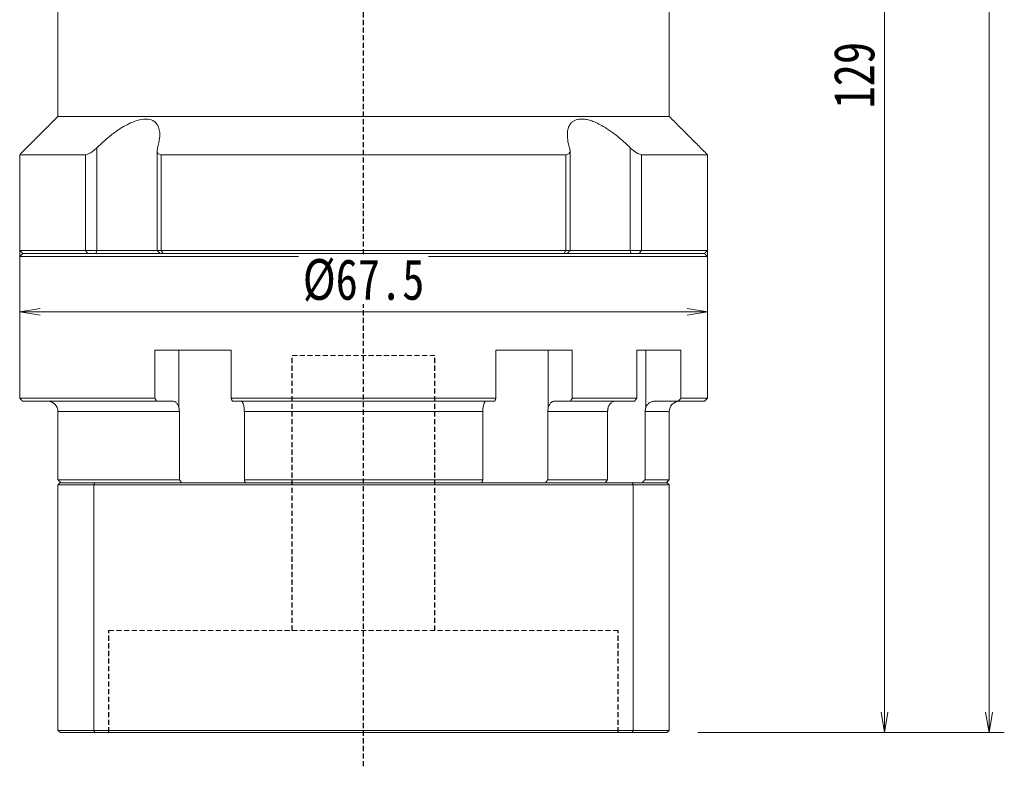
# Model space of a CAD drawing. Header units: millimetres. Extents: x -3 to 535, y 0 to 368.
# Tile 5 of 8: x 289 to 386, y 143 to 216. Entities that reach past the tile are written whole.
import ezdxf

# ---------------------------------------------------------------- set-up
doc = ezdxf.new("R2010")
doc.units = ezdxf.units.MM
doc.linetypes.add('DASHED', pattern=[0.75, 0.5, -0.25])
doc.layers.add('尺寸线层', color=3, linetype='Continuous', lineweight=18)
doc.styles.add('宋体', font='SimSun.ttf', dxfattribs={"width": 0.8})
doc.dimstyles.new('A水平标注$0', dxfattribs={"dimtxt": 3.5, "dimasz": 2, "dimexe": 1.5, "dimexo": 3, "dimgap": 1.1, "dimtad": 1, "dimtoh": 1, "dimdec": 4, "dimdsep": 46, "dimtxsty": '宋体', "dimblk": 'OPEN', "dimcen": 3, "dimclrd": 3, "dimclre": 3, "dimclrt": 6, "dimadec": 0, "dimazin": 0, "dimtm": 1e-09, "dimtfac": 1, "dimtdec": 4, "dimtix": 1, "dimtmove": 0, "dimatfit": 3, "dimldrblk": 'OPEN', "dimfxl": 0, "dimlwd": 13, "dimlwe": 13, "dimarcsym": 0})

# ---------------------------------------------------------------- blocks, each defined once
blk = doc.blocks.new('_Open')
at = {"color": 0, "linetype": 'ByBlock', "lineweight": -2}
for p, q in [((-1, 0.167), (0, 0)), ((-1, -0.167), (0, 0)), ((0, 0), (-1, 0))]:
    blk.add_line(p, q, dxfattribs=at)
blk = doc.blocks.new('*D9')
at = {"layer": 'Defpoints', "color": 0, "transparency": 16777216}
for p in [(363.159, 275.435), (352.459, 146.435), (373.785, 146.435)]:
    blk.add_point(p, dxfattribs=at)
at = {"layer": '尺寸线层', "color": 3, "lineweight": 13, "transparency": 16777216}
for p, q in [((366.159, 275.435), (375.285, 275.435)), ((373.785, 273.435), (373.785, 148.435)), ((355.459, 146.435), (375.285, 146.435))]:
    blk.add_line(p, q, dxfattribs=at)
at = {"layer": '尺寸线层', "color": 3, "lineweight": 13, "transparency": 16777216, "xscale": 2, "yscale": 2, "zscale": 2}
for p, rotation in [((373.785, 275.435), 89.9999999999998), ((373.785, 146.435), 269.9999999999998)]:
    blk.add_blockref('_Open', p, dxfattribs=dict(at, rotation=rotation))
at = {"layer": '尺寸线层', "color": 6, "transparency": 16777216, "insert": (370.829, 210.935), "char_height": 4, "attachment_point": 5, "rotation": 90, "style": '宋体', "bg_fill": 3, "box_fill_scale": 1.1, "bg_fill_color": 257, "bg_fill_transparency": 0}
blk.add_mtext('129', dxfattribs=at)
blk = doc.blocks.new('*D10')
at = {"layer": 'Defpoints', "color": 0, "transparency": 16777216}
for p in [(360.159, 312.935), (352.459, 146.435), (384.046, 146.435)]:
    blk.add_point(p, dxfattribs=at)
at = {"layer": '尺寸线层', "color": 3, "lineweight": 13, "transparency": 16777216}
for p, q in [((363.159, 312.935), (385.546, 312.935)), ((384.046, 310.935), (384.046, 148.435)), ((355.459, 146.435), (385.546, 146.435))]:
    blk.add_line(p, q, dxfattribs=at)
at = {"layer": '尺寸线层', "color": 3, "lineweight": 13, "transparency": 16777216, "xscale": 2, "yscale": 2, "zscale": 2}
for p, rotation in [((384.046, 312.935), 90), ((384.046, 146.435), 270)]:
    blk.add_blockref('_Open', p, dxfattribs=dict(at, rotation=rotation))
at = {"layer": '尺寸线层', "color": 6, "transparency": 16777216, "insert": (381.091, 229.685), "char_height": 4, "attachment_point": 5, "rotation": 90, "style": '宋体', "bg_fill": 3, "box_fill_scale": 1.1, "bg_fill_color": 257, "bg_fill_transparency": 0}
blk.add_mtext('166.5', dxfattribs=at)
blk = doc.blocks.new('*D36')
at = {"layer": 'Defpoints', "color": 0, "transparency": 16777216}
for p in [(288.909, 198.435), (356.409, 198.435), (288.909, 187.704)]:
    blk.add_point(p, dxfattribs=at)
at = {"layer": '尺寸线层', "color": 3, "lineweight": 13, "transparency": 16777216}
for p, q in [((288.909, 195.435), (288.909, 186.204)), ((356.409, 195.435), (356.409, 186.204)), ((354.409, 187.704), (290.909, 187.704))]:
    blk.add_line(p, q, dxfattribs=at)
at = {"layer": '尺寸线层', "color": 3, "lineweight": 13, "transparency": 16777216, "xscale": 2, "yscale": 2, "zscale": 2, "rotation": 180}
blk.add_blockref('_Open', (288.909, 187.704), dxfattribs=at)
at = {"layer": '尺寸线层', "color": 3, "lineweight": 13, "transparency": 16777216, "xscale": 2, "yscale": 2, "zscale": 2}
blk.add_blockref('_Open', (356.409, 187.704), dxfattribs=at)
at = {"layer": '尺寸线层', "color": 6, "transparency": 16777216, "insert": (322.659, 190.805), "char_height": 4, "attachment_point": 5, "style": '宋体', "bg_fill": 3, "box_fill_scale": 1.1, "bg_fill_color": 257, "bg_fill_transparency": 0}
blk.add_mtext('%%c67.5', dxfattribs=at)

msp = doc.modelspace()

# ---------------------------------------------------------------- linework, layer by layer
at = {"color": 1, "linetype": 'DASHED'}
msp.add_line((322.65874, 143.11052), (322.65874, 231.43545), dxfattribs=at)
at = {"color": 7, "linetype": 'Continuous', "lineweight": 15}
for p, q in [((295.36686, 203.13545), (288.90874, 203.13545)), ((295.36686, 203.13545), (295.36686, 193.73545)), ((296.47716, 193.73545), (296.47716, 203.80489)), ((342.51361, 203.13545), (302.80387, 203.13545)), ((302.80387, 193.73545), (302.80387, 203.13545)), ((342.51361, 203.13545), (342.51361, 193.73545)), ((348.84032, 203.80489), (348.84032, 193.73545)), ((349.95062, 193.73545), (349.95062, 203.13545)), ((295.36686, 193.73545), (288.90874, 193.73545)), ((289.20874, 193.43545), (295.60946, 193.43545)), ((322.65874, 193.43545), (289.20874, 193.43545)), ((296.47716, 193.73545), (295.36686, 193.73545)), ((295.60946, 193.43545), (295.36686, 193.73545)), ((296.38667, 193.43545), (296.47716, 193.73545)), ((302.39216, 193.73545), (296.47716, 193.73545)), ((302.80387, 193.73545), (302.39216, 193.73545)), ((342.51361, 193.73545), (302.80387, 193.73545)), ((302.98036, 193.43545), (302.80387, 193.73545)), ((302.98036, 193.43545), (342.33713, 193.43545)), ((342.51361, 193.73545), (342.33713, 193.43545)), ((342.92532, 193.73545), (342.51361, 193.73545)), ((348.84032, 193.73545), (342.92532, 193.73545)), ((348.84032, 193.73545), (348.93081, 193.43545)), ((349.95062, 193.73545), (348.84032, 193.73545)), ((349.95062, 193.73545), (349.70802, 193.43545)), ((288.90874, 193.13545), (322.65874, 193.13545)), ((302.17195, 183.93545), (302.17195, 179.23545)), ((302.17195, 183.93545), (309.67466, 183.93545)), ((304.53607, 183.93545), (304.53607, 178.31883)), ((309.67466, 179.23545), (309.67466, 183.93545)), ((335.64282, 183.93545), (335.64282, 179.23545)), ((335.64282, 183.93545), (343.14553, 183.93545)), ((340.78141, 183.93545), (340.78141, 178.31883)), ((343.14553, 179.23545), (343.14553, 183.93545)), ((349.47951, 183.93545), (349.47951, 179.23545)), ((350.35509, 183.93545), (350.35509, 178.31883)), ((302.17195, 179.23545), (288.90874, 179.23545)), ((289.20874, 178.93545), (302.36499, 178.93545)), ((302.36499, 178.93545), (303.94164, 178.93545)), ((335.64282, 179.23545), (309.67466, 179.23545)), ((309.77738, 178.93545), (335.5401, 178.93545)), ((341.37584, 178.93545), (342.95249, 178.93545)), ((342.95249, 178.93545), (349.24946, 178.93545)), ((349.47951, 179.23545), (343.14553, 179.23545)), ((292.65874, 177.93545), (304.58588, 177.93545)), ((304.58588, 177.93545), (304.58588, 171.23545)), ((310.95804, 177.93545), (334.35945, 177.93545)), ((310.95804, 171.23545), (310.95804, 177.93545)), ((334.35945, 177.93545), (334.35945, 171.23545)), ((340.7316, 171.23545), (340.7316, 177.93545)), ((340.7316, 177.93545), (346.60392, 177.93545)), ((346.60392, 177.93545), (346.60392, 171.23545)), ((350.28289, 171.23545), (350.28289, 177.93545)), ((304.58588, 171.23545), (292.65874, 171.23545)), ((334.35945, 171.23545), (310.95804, 171.23545)), ((346.60392, 171.23545), (340.7316, 171.23545)), ((292.65874, 170.73545), (296.20123, 170.73545)), ((292.65874, 170.73545), (292.65874, 146.63545)), ((296.27693, 170.93545), (292.85874, 170.93545)), ((296.20123, 170.73545), (349.11625, 170.73545)), ((296.20123, 170.73545), (296.20123, 146.63545)), ((349.04055, 170.93545), (296.27693, 170.93545)), ((349.11625, 170.73545), (349.11625, 146.63545)), ((296.20123, 146.63545), (292.65874, 146.63545)), ((292.85874, 146.43545), (296.27693, 146.43545)), ((349.11625, 146.63545), (296.20123, 146.63545)), ((296.27693, 146.43545), (349.04055, 146.43545))]:
    msp.add_line(p, q, dxfattribs=at)
at = {"color": 6, "linetype": 'DASHED', "lineweight": 15}
for p, q in [((315.65874, 183.43545), (329.65874, 183.43545)), ((297.65874, 156.43545), (347.65874, 156.43545))]:
    msp.add_line(p, q, dxfattribs=at)
at = {"color": 6, "linetype": 'DASHED'}
for p, q in [((315.65874, 156.43545), (315.65874, 183.43545)), ((329.65874, 156.43545), (329.65874, 183.43545)), ((297.65874, 146.43545), (297.65874, 156.43545)), ((347.65874, 146.43545), (347.65874, 156.43545))]:
    msp.add_line(p, q, dxfattribs=at)
at = {"color": 7, "linetype": 'Continuous', "lineweight": 15}
msp.add_arc((291.65874, 177.93545), 1, 0, 90, dxfattribs=at)
for points in [[(292.65874, 206.88545), (292.65874, 225.73545)], [(288.90874, 203.13545), (292.65874, 206.88545)], [(288.90874, 193.73545), (288.90874, 203.13545)], [(302.39216, 193.73545), (302.39216, 203.54564)], [(342.92532, 203.54352), (342.92532, 193.73545)], [(289.20874, 193.43545), (288.90874, 193.73545)], [(288.90874, 193.13545), (289.20874, 193.43545)], [(302.69216, 193.43545), (302.39216, 193.73545)], [(342.92532, 193.73545), (342.62532, 193.43545)], [(288.90874, 179.23545), (288.90874, 193.13545)], [(289.20874, 178.93545), (288.90874, 179.23545)], [(302.36499, 178.93545), (302.17195, 179.23545)], [(309.67466, 179.23545), (309.77738, 178.93545)], [(335.5401, 178.93545), (335.64282, 179.23545)], [(343.14553, 179.23545), (342.95249, 178.93545)], [(349.24946, 178.93545), (349.47951, 179.23545)], [(292.65874, 171.23545), (292.65874, 177.93545)], [(304.53607, 178.31883), (304.58588, 177.93545)], [(310.95804, 177.93545), (310.93259, 178.31883)], [(334.38489, 178.31883), (334.35945, 177.93545)], [(340.7316, 177.93545), (340.78141, 178.31883)], [(346.66206, 178.31883), (346.60392, 177.93545)], [(350.28289, 177.93545), (350.35509, 178.31883)], [(292.95874, 170.93545), (292.65874, 171.23545)], [(304.79362, 170.93545), (304.58588, 171.23545)], [(310.95804, 171.23545), (311.0439, 170.93545)], [(334.27358, 170.93545), (334.35945, 171.23545)], [(340.7316, 171.23545), (340.52386, 170.93545)], [(346.38483, 170.93545), (346.60392, 171.23545)], [(350.28289, 171.23545), (349.99344, 170.93545)], [(292.65874, 170.73545), (292.85874, 170.93545)], [(296.20123, 170.73545), (296.27693, 170.93545)], [(349.11625, 170.73545), (349.04055, 170.93545)], [(292.85874, 146.43545), (292.65874, 146.63545)], [(296.27693, 146.43545), (296.20123, 146.63545)], [(349.04055, 146.43545), (349.11625, 146.63545)]]:
    msp.add_open_spline(points, degree=1, dxfattribs=at)
for points, knots in [([(302.43874, 203.80489), (302.52506, 204.12958), (302.66592, 204.65939), (302.66613, 205.32916), (302.56661, 205.79448), (302.37353, 206.15473), (302.06097, 206.46833), (301.51664, 206.67504), (300.68819, 206.60567), (299.85456, 206.30004), (299.10909, 205.90266), (298.3542, 205.41372), (297.53704, 204.78447), (296.89162, 204.20874), (296.55068, 203.87652), (296.47716, 203.80489)], [0, 0, 0, 0, 1.11182372, 1.81420612, 2.51566033, 3.04483602, 3.57329486, 4.42953716, 5.28825035, 6.10443456, 6.713373, 7.32328678, 8.2077147, 9.09350394, 9.33698598, 9.33698598, 9.33698598, 9.33698598]), ([(348.84032, 203.80489), (348.67154, 203.96746), (348.33265, 204.29391), (347.74613, 204.80342), (347.07911, 205.32741), (346.39255, 205.79115), (345.7479, 206.1537), (345.20519, 206.39669), (344.70743, 206.55629), (344.27254, 206.63583), (343.87187, 206.64082), (343.53147, 206.57139), (343.25082, 206.43676), (342.99786, 206.22283), (342.795, 205.90453), (342.65635, 205.41849), (342.64519, 204.78752), (342.75344, 204.2121), (342.8567, 203.87652), (342.87874, 203.80489)], [0, 0, 0, 0, 0.55390255, 1.11219241, 1.80637677, 2.51506714, 3.03717136, 3.57200964, 3.99551925, 4.43064956, 4.85454164, 5.29218289, 5.69654568, 6.11000127, 6.71052621, 7.32805336, 8.20046253, 9.09705721, 9.34037366, 9.34037366, 9.34037366, 9.34037366]), ([(296.47716, 203.80489), (296.35325, 203.69091), (296.14011, 203.49487), (295.81718, 203.28408), (295.55615, 203.15933), (295.42952, 203.14335), (295.36686, 203.13545)], [0, 0, 0, 0, 0.46169038, 0.7941049, 1.05906551, 1.31852152, 1.31852152, 1.31852152, 1.31852152]), ([(302.80387, 203.13545), (302.7354, 203.14245), (302.59876, 203.15643), (302.45471, 203.27029), (302.36619, 203.47918), (302.4118, 203.68396), (302.43874, 203.80489)], [0, 0, 0, 0, 0.171395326, 0.342031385, 0.579724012, 0.922519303, 0.922519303, 0.922519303, 0.922519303]), ([(342.87874, 203.80489), (342.90472, 203.69091), (342.94942, 203.49487), (342.87264, 203.28408), (342.73193, 203.15933), (342.58588, 203.14335), (342.51361, 203.13545)], [0, 0, 0, 0, 0.32309471, 0.555721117, 0.741142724, 0.922712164, 0.922712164, 0.922712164, 0.922712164]), ([(349.95062, 203.13545), (349.89187, 203.14245), (349.77465, 203.15643), (349.525, 203.27029), (349.19575, 203.47918), (348.97228, 203.68396), (348.84032, 203.80489)], [0, 0, 0, 0, 0.24497537, 0.48886552, 0.82859963, 1.31855699, 1.31855699, 1.31855699, 1.31855699]), ([(303.94164, 178.93545), (303.96627, 178.93409), (304.06302, 178.92878), (304.22869, 178.85128), (304.4075, 178.65276), (304.499, 178.45166), (304.53188, 178.33385), (304.53607, 178.31883)], [0, 0, 0, 0, 0.089884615, 0.353044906, 0.616157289, 0.879026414, 0.917446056, 0.917446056, 0.917446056, 0.917446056]), ([(310.93259, 178.31883), (310.91436, 178.41835), (310.87788, 178.61756), (310.78423, 178.82675), (310.69258, 178.92435), (310.63526, 178.93269), (310.6163, 178.93545)], [0, 0, 0, 0, 0.209448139, 0.41923009, 0.629206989, 0.732971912, 0.732971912, 0.732971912, 0.732971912]), ([(334.70119, 178.93545), (334.68808, 178.93409), (334.6366, 178.92878), (334.54845, 178.85128), (334.45331, 178.65276), (334.40462, 178.45166), (334.38712, 178.33385), (334.38489, 178.31883)], [0, 0, 0, 0, 0.071830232, 0.282131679, 0.492394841, 0.702463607, 0.733166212, 0.733166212, 0.733166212, 0.733166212]), ([(340.78141, 178.31883), (340.79664, 178.36889), (340.82754, 178.47046), (340.89357, 178.60431), (340.97273, 178.72116), (341.06294, 178.81481), (341.16281, 178.88378), (341.26783, 178.92736), (341.34018, 178.93278), (341.37584, 178.93545)], [0, 0, 0, 0, 0.129312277, 0.26236267, 0.391927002, 0.525242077, 0.654927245, 0.788365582, 0.918031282, 0.918031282, 0.918031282, 0.918031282]), ([(347.37048, 178.93545), (347.34111, 178.93414), (347.26922, 178.93095), (347.15531, 178.89997), (347.03452, 178.83979), (346.92222, 178.75274), (346.82361, 178.64346), (346.73992, 178.51287), (346.68944, 178.40122), (346.66706, 178.33386), (346.66206, 178.31883)], [0, 0, 0, 0, 0.09807966, 0.24010858, 0.38625761, 0.52825849, 0.67438467, 0.81625319, 0.9622461, 1.00416857, 1.00416857, 1.00416857, 1.00416857]), ([(350.35509, 178.31883), (350.40517, 178.41835), (350.50541, 178.61756), (350.7627, 178.82675), (351.0145, 178.92435), (351.172, 178.93269), (351.2241, 178.93545)], [0, 0, 0, 0, 0.32309769, 0.64671032, 0.97062368, 1.13069293, 1.13069293, 1.13069293, 1.13069293])]:
    msp.add_open_spline(points, degree=3, knots=knots, dxfattribs=at)

# ---------------------------------------------------------------- dimensions: what is measured, and where the dimension line sits
at = {"layer": '尺寸线层'}
dim = msp.add_linear_dim(base=(373.78472, 146.43545), p1=(363.15874, 275.43545), p2=(352.45874, 146.43545), angle=90, dimstyle='A水平标注$0', override={"dimtxt": 4, "dimgap": 1}, dxfattribs=at)
dim.commit()
dim.dimension.update_dxf_attribs({"geometry": '*D9', "text_midpoint": (370.82942, 210.93545)})

# ---------------------------------------------------------------- next in the draw order: dimensions: what is measured, and where the dimension line sits
dim = msp.add_linear_dim(base=(384.04625, 146.43545), p1=(360.15874, 312.93545), p2=(352.45874, 146.43545), angle=90, dimstyle='A水平标注$0', override={"dimtxt": 4, "dimgap": 1}, dxfattribs=at)
dim.commit()
dim.dimension.update_dxf_attribs({"geometry": '*D10', "text_midpoint": (381.09094, 229.68545)})

# ---------------------------------------------------------------- next in the draw order: linework, layer by layer
at = {"color": 7, "linetype": 'Continuous', "lineweight": 15}
for p, q in [((352.65874, 206.88545), (292.65874, 206.88545)), ((356.40874, 203.13545), (349.95062, 203.13545)), ((356.10874, 193.43545), (322.65874, 193.43545)), ((349.70802, 193.43545), (356.10874, 193.43545)), ((356.40874, 193.73545), (349.95062, 193.73545)), ((322.65874, 193.13545), (356.40874, 193.13545)), ((349.47951, 183.93545), (353.81121, 183.93545)), ((353.81121, 179.23545), (353.81121, 183.93545)), ((351.2241, 178.93545), (353.529, 178.93545)), ((353.529, 178.93545), (356.10874, 178.93545)), ((356.40874, 179.23545), (353.81121, 179.23545)), ((350.28289, 177.93545), (352.65874, 177.93545)), ((352.65874, 171.23545), (350.28289, 171.23545)), ((352.45874, 170.93545), (349.04055, 170.93545)), ((349.11625, 170.73545), (352.65874, 170.73545)), ((352.65874, 170.73545), (352.65874, 146.63545)), ((349.04055, 146.43545), (352.45874, 146.43545)), ((352.65874, 146.63545), (349.11625, 146.63545))]:
    msp.add_line(p, q, dxfattribs=at)
msp.add_arc((353.65874, 177.93545), 1, 90, 180, dxfattribs=at)
for points in [[(352.65874, 225.73545), (352.65874, 206.88545)], [(352.65874, 206.88545), (356.40874, 203.13545)], [(356.40874, 203.13545), (356.40874, 193.73545)], [(356.40874, 193.73545), (356.10874, 193.43545)], [(356.10874, 193.43545), (356.40874, 193.13545)], [(356.40874, 193.13545), (356.40874, 179.23545)], [(353.81121, 179.23545), (353.529, 178.93545)], [(356.40874, 179.23545), (356.10874, 178.93545)], [(352.65874, 177.93545), (352.65874, 171.23545)], [(352.65874, 171.23545), (352.35874, 170.93545)], [(352.45874, 170.93545), (352.65874, 170.73545)], [(352.65874, 146.63545), (352.45874, 146.43545)]]:
    msp.add_open_spline(points, degree=1, dxfattribs=at)

# ---------------------------------------------------------------- next in the draw order: dimensions: what is measured, and where the dimension line sits
at = {"layer": '尺寸线层'}
dim = msp.add_linear_dim(base=(288.90874, 187.70365), p1=(356.40874, 198.43545), p2=(288.90874, 198.43545), text='%%c<>', dimstyle='A水平标注$0', override={"dimtxt": 4, "dimgap": 1, "dimblk": 'Open', "dimtfill": 1, "dimtfillclr": 256}, dxfattribs=at)
dim.commit()
dim.dimension.update_dxf_attribs({"geometry": '*D36', "text_midpoint": (322.65874, 190.805)})

doc.saveas('drawing.dxf')
